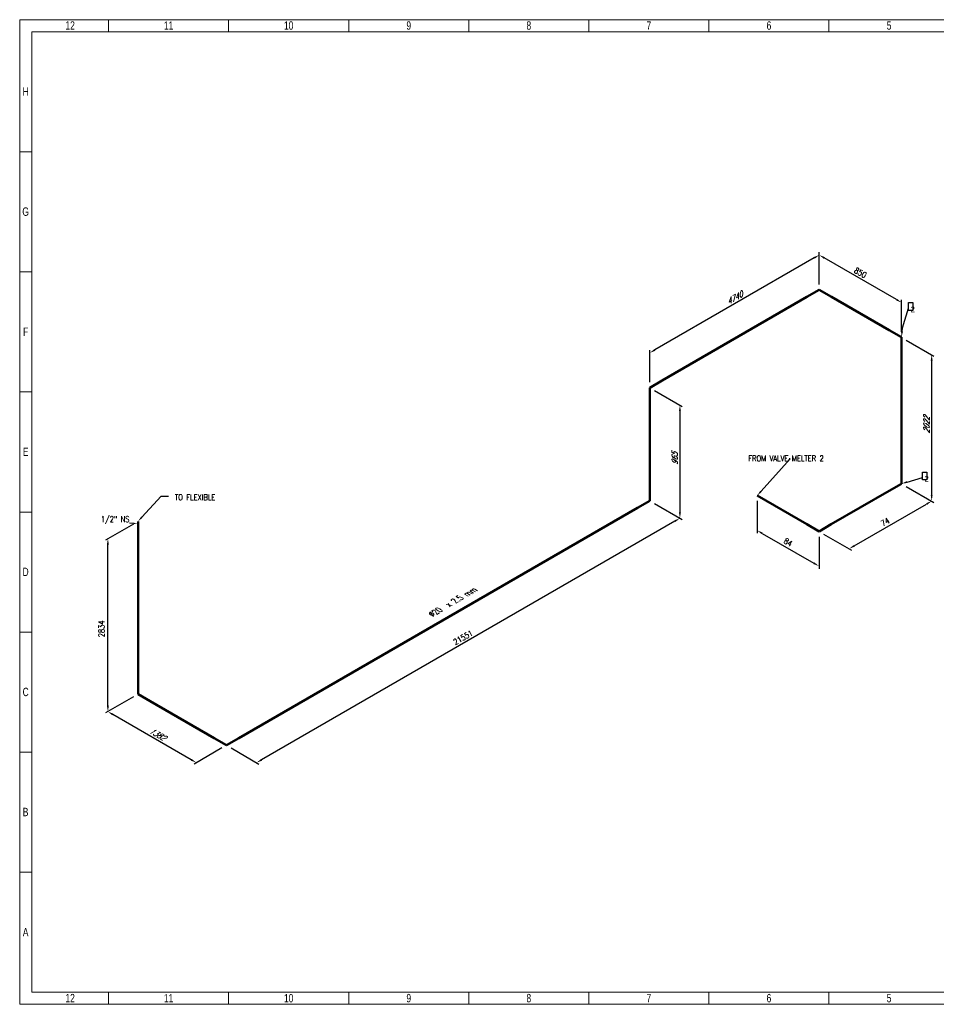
# Model space of a CAD drawing. Header units: millimetres. Extents: x 0 to 594, y 0 to 424.
# Tile 1 of 14: x 0 to 395, y 0 to 424. Entities that reach past the tile are written whole.
import ezdxf
from ezdxf import colors
from ezdxf.entities.mleader import LeaderData, LeaderLine
from ezdxf.enums import TextEntityAlignment as Align
from ezdxf.math import Vec2, Vec3

# ---------------------------------------------------------------- set-up
doc = ezdxf.new("R2018")
doc.units = ezdxf.units.MM
doc.header["$LTSCALE"] = 0.25
doc.set_wipeout_variables(frame=1)
doc.layers.add('Annotation', color=7, linetype='Continuous')
doc.layers.add('Dimension', color=1, linetype='Continuous')
doc.layers.add('Pipe Small Bore', color=30, linetype='Continuous', lineweight=50)
doc.styles.add('AdskIsoAnnotation', font='romans.shx', dxfattribs={"width": 0.8, "height": 1})
doc.styles.add('AdskIsoMetric', font='romans.shx', dxfattribs={"width": 0.8, "height": 2.5})
doc.styles.add('AdskIsoMetric-30', font='romans.shx', dxfattribs={"width": 0.8, "height": 2.5})
doc.styles.add('AdskIsoMetric30', font='romans.shx', dxfattribs={"width": 0.8, "oblique": 30, "height": 2.5})
doc.styles.add('SLDTEXTSTYLE3', font='TXT', dxfattribs={"width": 0.75})
doc.styles.get("Standard").update_dxf_attribs({"font": 'arial.ttf'})
doc.dimstyles.new('AdskIsoMetric', dxfattribs={"dimtxt": 2.5, "dimasz": 2.5, "dimexe": 1, "dimexo": 2, "dimgap": 0.8, "dimtad": 1, "dimdec": 0, "dimrnd": 1, "dimzin": 0, "dimdsep": 46, "dimtxsty": 'AdskIsoMetric', "dimcen": 0, "dimclrt": 7, "dimadec": 0, "dimazin": 0, "dimtfac": 1, "dimtdec": 0, "dimtmove": 1, "dimatfit": 3, "dimfxl": 1, "dimtfill": 1, "dimfrac": 2, "dimtolj": 1, "dimtzin": 0, "dimarcsym": 0})

# ---------------------------------------------------------------- blocks, each defined once
blk = doc.blocks.new('*D18')
at = {"layer": 'Defpoints', "color": 0, "transparency": 16777216}
for p in [(317.8, 219.2), (344.45, 203.81), (344.45, 188.81)]:
    blk.add_point(p, dxfattribs=at)
at = {"layer": 'Dimension', "color": 0, "lineweight": -2, "transparency": 16777216}
for p, q in [((317.8, 216.89), (317.8, 203.04)), ((319.96, 202.95), (342.29, 190.06)), ((344.45, 201.5), (344.45, 187.65))]:
    blk.add_line(p, q, dxfattribs=at)
at = {"layer": 'Dimension', "color": 0, "transparency": 16777216}
for points in [[(320.17, 203.31), (319.76, 202.58), (317.8, 204.2)], [(342.5, 190.42), (342.08, 189.7), (344.45, 188.81)]]:
    blk.add_solid(points, dxfattribs=at)
at = {"layer": 'Dimension', "color": 7, "transparency": 16777216, "insert": (331.13, 199.09), "char_height": 2.5, "attachment_point": 5, "rotation": 330, "style": 'AdskIsoMetric-30', "bg_fill": 3, "box_fill_scale": 1.1, "bg_fill_color": 256, "bg_fill_true_color": 13158600, "bg_fill_transparency": 0}
blk.add_mtext('\\A1;84', dxfattribs=at)
blk = doc.blocks.new('*D19')
at = {"layer": 'Defpoints', "color": 0, "transparency": 16777216}
for p in [(380.01, 224.34), (393, 216.84), (344.45, 203.81)]:
    blk.add_point(p, dxfattribs=at)
at = {"layer": 'Dimension', "color": 0, "lineweight": -2, "transparency": 16777216}
for p, q in [((382.01, 223.18), (394, 216.26)), ((359.61, 197.56), (390.83, 215.59)), ((346.45, 202.65), (358.44, 195.73))]:
    blk.add_line(p, q, dxfattribs=at)
at = {"layer": 'Dimension', "color": 0, "transparency": 16777216}
for points in [[(390.63, 215.95), (391.04, 215.23), (393, 216.84)], [(359.4, 197.92), (359.82, 197.2), (357.44, 196.31)]]:
    blk.add_solid(points, dxfattribs=at)
at = {"layer": 'Dimension', "color": 7, "transparency": 16777216, "insert": (372.98, 207.87), "char_height": 2.5, "attachment_point": 5, "rotation": 30, "style": 'AdskIsoMetric-30', "bg_fill": 3, "box_fill_scale": 1.1, "bg_fill_color": 256, "bg_fill_true_color": 13158600, "bg_fill_transparency": 0}
blk.add_mtext('\\A1;74', dxfattribs=at)
blk = doc.blocks.new('*D20')
at = {"layer": 'Defpoints', "color": 0, "transparency": 16777216}
for p in [(380.01, 287.42), (393, 279.92), (380.01, 224.34)]:
    blk.add_point(p, dxfattribs=at)
at = {"layer": 'Dimension', "color": 0, "lineweight": -2, "transparency": 16777216}
for p, q in [((382.01, 286.26), (394, 279.34)), ((393, 219.34), (393, 277.42)), ((382.01, 223.18), (394, 216.26))]:
    blk.add_line(p, q, dxfattribs=at)
at = {"layer": 'Dimension', "color": 0, "transparency": 16777216}
for points in [[(392.58, 277.42), (393.42, 277.42), (393, 279.92)], [(392.58, 219.34), (393.42, 219.34), (393, 216.84)]]:
    blk.add_solid(points, dxfattribs=at)
at = {"layer": 'Dimension', "color": 7, "transparency": 16777216, "insert": (390.76, 249.67), "char_height": 2.5, "attachment_point": 5, "rotation": 90, "style": 'AdskIsoMetric30', "bg_fill": 3, "box_fill_scale": 1.1, "bg_fill_color": 256, "bg_fill_true_color": 13158600, "bg_fill_transparency": 0}
blk.add_mtext('\\A1;2022', dxfattribs=at)
blk = doc.blocks.new('*D21')
at = {"layer": 'Defpoints', "color": 0, "transparency": 16777216}
for p in [(344.57, 322.88), (344.57, 307.88), (380.01, 287.42)]:
    blk.add_point(p, dxfattribs=at)
at = {"layer": 'Dimension', "color": 0, "lineweight": -2, "transparency": 16777216}
for p, q in [((344.57, 310.19), (344.57, 324.04)), ((377.84, 303.67), (346.73, 321.63)), ((380.01, 289.73), (380.01, 303.57))]:
    blk.add_line(p, q, dxfattribs=at)
at = {"layer": 'Dimension', "color": 0, "transparency": 16777216}
for points in [[(346.94, 321.99), (346.52, 321.27), (344.57, 322.88)], [(378.05, 304.03), (377.64, 303.31), (380.01, 302.42)]]:
    blk.add_solid(points, dxfattribs=at)
at = {"layer": 'Dimension', "color": 7, "transparency": 16777216, "insert": (362.29, 315.24), "char_height": 2.5, "attachment_point": 5, "rotation": 330, "style": 'AdskIsoMetric-30', "bg_fill": 3, "box_fill_scale": 1.1, "bg_fill_color": 256, "bg_fill_true_color": 13158600, "bg_fill_transparency": 0}
blk.add_mtext('\\A1;850', dxfattribs=at)
blk = doc.blocks.new('*D22')
at = {"layer": 'Defpoints', "color": 0, "transparency": 16777216}
for p in [(344.57, 307.88), (271.52, 280.71), (271.52, 265.71)]:
    blk.add_point(p, dxfattribs=at)
at = {"layer": 'Dimension', "color": 0, "lineweight": -2, "transparency": 16777216}
for p, q in [((344.57, 310.19), (344.57, 324.04)), ((342.4, 321.63), (273.69, 281.96)), ((271.52, 268.02), (271.52, 281.86))]:
    blk.add_line(p, q, dxfattribs=at)
at = {"layer": 'Dimension', "color": 0, "transparency": 16777216}
for points in [[(342.19, 321.99), (342.61, 321.27), (344.57, 322.88)], [(273.48, 282.32), (273.9, 281.6), (271.52, 280.71)]]:
    blk.add_solid(points, dxfattribs=at)
at = {"layer": 'Dimension', "color": 7, "transparency": 16777216, "insert": (308.05, 304.38), "char_height": 2.5, "attachment_point": 5, "rotation": 30, "style": 'AdskIsoMetric30', "bg_fill": 3, "box_fill_scale": 1.1, "bg_fill_color": 256, "bg_fill_true_color": 13158600, "bg_fill_transparency": 0}
blk.add_mtext('\\A1;4740', dxfattribs=at)
blk = doc.blocks.new('*D23')
at = {"layer": 'Defpoints', "color": 0, "transparency": 16777216}
for p in [(271.52, 265.71), (271.52, 216.94), (284.51, 209.44)]:
    blk.add_point(p, dxfattribs=at)
at = {"layer": 'Dimension', "color": 0, "lineweight": -2, "transparency": 16777216}
for p, q in [((273.52, 264.55), (285.51, 257.63)), ((284.51, 255.71), (284.51, 211.94)), ((273.52, 215.78), (285.51, 208.86))]:
    blk.add_line(p, q, dxfattribs=at)
at = {"layer": 'Dimension', "color": 0, "transparency": 16777216}
for points in [[(284.1, 255.71), (284.93, 255.71), (284.51, 258.21)], [(284.1, 211.94), (284.93, 211.94), (284.51, 209.44)]]:
    blk.add_solid(points, dxfattribs=at)
at = {"layer": 'Dimension', "color": 7, "transparency": 16777216, "insert": (282.27, 235.12), "char_height": 2.5, "attachment_point": 5, "rotation": 90, "style": 'AdskIsoMetric30', "bg_fill": 3, "box_fill_scale": 1.1, "bg_fill_color": 256, "bg_fill_true_color": 13158600, "bg_fill_transparency": 0}
blk.add_mtext('\\A1;965', dxfattribs=at)
blk = doc.blocks.new('*D24')
at = {"layer": 'Defpoints', "color": 0, "transparency": 16777216}
for p in [(271.52, 216.94), (89.11, 111.62), (102.1, 104.12)]:
    blk.add_point(p, dxfattribs=at)
at = {"layer": 'Dimension', "color": 0, "lineweight": -2, "transparency": 16777216}
for p, q in [((273.52, 215.78), (285.51, 208.86)), ((282.35, 208.19), (104.26, 105.37)), ((91.11, 110.46), (103.1, 103.54))]:
    blk.add_line(p, q, dxfattribs=at)
at = {"layer": 'Dimension', "color": 0, "transparency": 16777216}
for points in [[(282.14, 208.55), (282.56, 207.83), (284.51, 209.44)], [(104.05, 105.73), (104.47, 105.01), (102.1, 104.12)]]:
    blk.add_solid(points, dxfattribs=at)
at = {"layer": 'Dimension', "color": 7, "transparency": 16777216, "insert": (191.07, 158.07), "char_height": 2.5, "attachment_point": 5, "rotation": 30, "style": 'AdskIsoMetric-30', "bg_fill": 3, "box_fill_scale": 1.1, "bg_fill_color": 256, "bg_fill_true_color": 13158600, "bg_fill_transparency": 0}
blk.add_mtext('\\A1;21551', dxfattribs=at)
blk = doc.blocks.new('*D25')
at = {"layer": 'Defpoints', "color": 0, "transparency": 16777216}
for p in [(50.99, 133.63), (38, 126.13), (89.11, 111.62)]:
    blk.add_point(p, dxfattribs=at)
at = {"layer": 'Dimension', "color": 0, "lineweight": -2, "transparency": 16777216}
for p, q in [((48.99, 132.47), (37, 125.55)), ((73.95, 105.37), (40.17, 124.88)), ((87.11, 110.46), (75.12, 103.54))]:
    blk.add_line(p, q, dxfattribs=at)
at = {"layer": 'Dimension', "color": 0, "transparency": 16777216}
for points in [[(40.37, 125.24), (39.96, 124.51), (38, 126.13)], [(74.16, 105.73), (73.74, 105.01), (76.12, 104.12)]]:
    blk.add_solid(points, dxfattribs=at)
at = {"layer": 'Dimension', "color": 7, "transparency": 16777216, "insert": (59.3, 116.42), "char_height": 2.5, "attachment_point": 5, "rotation": 330, "style": 'AdskIsoMetric30', "bg_fill": 3, "box_fill_scale": 1.1, "bg_fill_color": 256, "bg_fill_true_color": 13158600, "bg_fill_transparency": 0}
blk.add_mtext('\\A1;1382', dxfattribs=at)
blk = doc.blocks.new('*D26')
at = {"layer": 'Defpoints', "color": 0, "transparency": 16777216}
for p in [(50.99, 208.12), (38, 200.62), (50.99, 133.63)]:
    blk.add_point(p, dxfattribs=at)
at = {"layer": 'Dimension', "color": 0, "lineweight": -2, "transparency": 16777216}
for p, q in [((48.99, 206.96), (37, 200.04)), ((38, 128.63), (38, 198.12)), ((48.99, 132.47), (37, 125.55))]:
    blk.add_line(p, q, dxfattribs=at)
at = {"layer": 'Dimension', "color": 0, "transparency": 16777216}
for points in [[(37.58, 198.12), (38.42, 198.12), (38, 200.62)], [(37.58, 128.63), (38.42, 128.63), (38, 126.13)]]:
    blk.add_solid(points, dxfattribs=at)
at = {"layer": 'Dimension', "color": 7, "transparency": 16777216, "insert": (35.25, 161.78), "char_height": 2.5, "attachment_point": 5, "rotation": 90, "style": 'AdskIsoMetric-30', "bg_fill": 3, "box_fill_scale": 1.1, "bg_fill_color": 256, "bg_fill_true_color": 13158600, "bg_fill_transparency": 0}
blk.add_mtext('\\A1;2834', dxfattribs=at)
blk = doc.blocks.new('Elbow-1-Iso2DSkew90')
at = {"color": 0, "linetype": 'ByBlock', "lineweight": -2, "extrusion": (-7.8931e-11, -0.816497, -0.57735)}
for p, q in [((0, 0), (-5.3, 3.06)), ((5.3, 3.06), (0, 0)), ((0, 0), (0, 0))]:
    blk.add_line(p, q, dxfattribs=at)
blk = doc.blocks.new('Elbow-2-Iso2DSkew90')
at = {"color": 0, "linetype": 'ByBlock', "lineweight": -2, "extrusion": (0.707107, 0.408248, -0.57735)}
for p, q in [((0, 0), (0, 6.12)), ((0, 0), (0, 0)), ((5.3, -3.06), (0, 0))]:
    blk.add_line(p, q, dxfattribs=at)
blk = doc.blocks.new('Elbow-1-Iso2DSkew180')
at = {"color": 0, "linetype": 'ByBlock', "lineweight": -2, "extrusion": (-0.707107, 0.408248, -0.57735)}
for p, q in [((0, 6.12), (0, 0)), ((0, 0), (-5.3, -3.06)), ((0, 0), (0, 0))]:
    blk.add_line(p, q, dxfattribs=at)
blk = doc.blocks.new('Elbow-3-Iso2DSkew90')
at = {"color": 0, "linetype": 'ByBlock', "lineweight": -2, "extrusion": (0.707107, -0.408248, 0.57735)}
for p, q in [((5.3, 3.06), (0, 0)), ((0, 0), (0, -6.12)), ((0, 0), (0, 0))]:
    blk.add_line(p, q, dxfattribs=at)
blk = doc.blocks.new('Elbow-4-Iso2DSkew90')
at = {"color": 0, "linetype": 'ByBlock', "lineweight": -2, "extrusion": (0, 0.816497, 0.57735)}
for p, q in [((-5.3, 3.06), (0, 0)), ((0, 0), (5.3, 3.06)), ((0, 0), (0, 0))]:
    blk.add_line(p, q, dxfattribs=at)
blk = doc.blocks.new('Elbow-5-Iso2DSkew90')
at = {"color": 0, "linetype": 'ByBlock', "lineweight": -2, "extrusion": (0.707107, -0.408248, 0.57735)}
for p, q in [((0, 0), (0, 6.12)), ((0, 0), (0, 0)), ((-5.3, -3.06), (0, 0))]:
    blk.add_line(p, q, dxfattribs=at)
blk = doc.blocks.new('Elbow-6-Iso2DSkew90')
at = {"color": 0, "linetype": 'ByBlock', "lineweight": -2, "extrusion": (0, 0.816497, 0.57735)}
for p, q in [((0, 0), (-5.3, -3.06)), ((0, 0), (0, 0)), ((5.3, -3.06), (0, 0))]:
    blk.add_line(p, q, dxfattribs=at)
blk = doc.blocks.new('Elbow-1-Iso2DSkew0')
at = {"color": 0, "linetype": 'ByBlock', "lineweight": -2, "extrusion": (-0.707107, -0.408248, 0.57735)}
for p, q in [((0, 0), (-5.3, 3.06)), ((0, 0), (0, 0)), ((0, -6.12), (0, 0))]:
    blk.add_line(p, q, dxfattribs=at)
blk = doc.blocks.new('AnnoRect')
at = {"color": 0, "linetype": 'ByBlock', "lineweight": -2}
blk.add_wipeout([(-0.81, -0.6), (-0.81, 0.6), (0.81, 0.6), (0.81, -0.6)], dxfattribs=at)
blk.add_lwpolyline([(-0.81, -0.6), (-0.81, 0.6), (0.81, 0.6), (0.81, -0.6)], close=True, dxfattribs=at)
at = {"color": 0, "linetype": 'ByBlock', "lineweight": -2, "width": 0.8, "flags": 106}
blk.add_attdef('XX', text='', height=1, dxfattribs=at).set_placement((0, 0), align=Align.MIDDLE_CENTER)
blk = doc.blocks.new('cajetin')
at = {"color": 7, "linetype": 'Continuous', "lineweight": 18}
for p, q in [((0, 0), (0, 615)), ((0, 615), (861, 615)), ((55.5, 607.5), (55.5, 615)), ((130.5, 607.5), (130.5, 615)), ((205.5, 607.5), (205.5, 615)), ((280.5, 607.5), (280.5, 615)), ((355.5, 607.5), (355.5, 615)), ((430.5, 607.5), (430.5, 615)), ((505.5, 607.5), (505.5, 615)), ((7.5, 7.5), (7.5, 607.5)), ((7.5, 607.5), (853.5, 607.5)), ((430.5, 607.5), (430.5, 607.5)), ((7.5, 532.5), (0, 532.5)), ((7.5, 457.5), (0, 457.5)), ((7.5, 382.5), (0, 382.5)), ((7.5, 307.5), (0, 307.5)), ((7.5, 307.5), (7.5, 307.5)), ((7.5, 232.5), (0, 232.5)), ((7.5, 157.5), (0, 157.5)), ((7.5, 82.5), (0, 82.5)), ((853.5, 7.5), (7.5, 7.5)), ((55.5, 7.5), (55.5, 0)), ((130.5, 7.5), (130.5, 0)), ((205.5, 7.5), (205.5, 0)), ((280.5, 7.5), (280.5, 0)), ((355.5, 7.5), (355.5, 0)), ((430.5, 7.5), (430.5, 7.5)), ((430.5, 7.5), (430.5, 0)), ((505.5, 7.5), (505.5, 0)), ((861, 0), (0, 0))]:
    blk.add_line(p, q, dxfattribs=at)
at = {"color": 7, "linetype": 'Continuous', "lineweight": 0, "char_height": 5.25, "attachment_point": 2, "style": 'SLDTEXTSTYLE3'}
for s, insert in [('12', (31.51, 613.99)), ('11', (93.01, 613.99)), ('10', (168.01, 613.99)), ('9', (243.01, 613.99)), ('8', (318.01, 613.99)), ('7', (393.01, 613.99)), ('6', (468.01, 613.99)), ('5', (543.01, 613.99)), ('H', (3.75, 572.74)), ('G', (3.68, 497.74)), ('F', (3.71, 422.74)), ('E', (3.74, 347.74)), ('D', (3.68, 272.74)), ('C', (3.73, 197.74)), ('B', (3.69, 122.74)), ('A', (3.7, 47.74)), ('12', (31.51, 6.49)), ('11', (93.01, 6.49)), ('10', (168.01, 6.49)), ('9', (243.01, 6.49)), ('8', (318.01, 6.49)), ('7', (393.01, 6.49)), ('6', (468.01, 6.49)), ('5', (543.01, 6.49))]:
    blk.add_mtext(s, dxfattribs=dict(at, insert=insert))

msp = doc.modelspace()

# ---------------------------------------------------------------- texts
at = {"layer": 'Annotation', "char_height": 2.5, "attachment_point": 7, "style": 'AdskIsoAnnotation', "bg_fill": 3, "box_fill_scale": 1, "bg_fill_color": 256, "bg_fill_true_color": 13158600, "bg_fill_transparency": 0}
for s, insert in [('FROM VALVE MELTER 2', (314, 234)), ('TO FLEXIBLE', (66.8823, 217.2471))]:
    msp.add_mtext(s, dxfattribs=dict(at, insert=insert))

# ---------------------------------------------------------------- dimensions: what is measured, and where the dimension line sits
at = {"layer": 'Dimension'}
dim = msp.add_linear_dim(base=(344.4519, 188.8074), p1=(317.7988, 219.1956), p2=(344.4519, 203.8074), angle=330, text='84', dimstyle='AdskIsoMetric', override={"dimtad": 0, "dimlfac": 2.736504, "dimtxsty": 'AdskIsoMetric-30', "dimse1": 0, "dimse2": 0, "dimsd1": 0, "dimsd2": 0, "dimtmove": 1}, dxfattribs=at)
dim.commit()
dim.dimension.update_dxf_attribs({"geometry": '*D18', "text_midpoint": (331.1254, 199.0879), "dimtype": 160})

# ---------------------------------------------------------------- leaders
at = {"layer": 'Annotation'}
ml = msp.add_multileader_mtext('Standard', dxfattribs=at)
ml.set_content('')
ml.set_leader_properties()
ml.build(insert=Vec2(0, 0))
ml.multileader.update_dxf_attribs({"dogleg_length": 0, "arrow_head_size": 2.5})
ctx = ml.context
ctx.base_point, ctx.arrow_head_size = Vec3(383, 300), 2.5
notes = []
notes.append((ctx, [(0, (1, 1, 0), (383, 300), (-1, 0), 0, [(0, [(380.0097, 287.419), (380.3655, 291.4859)], 0, [])])]))
ctx.mtext, ml.multileader.dxf.content_type = None, 0
ml = msp.add_multileader_mtext('Standard', dxfattribs=at)
ml.set_content('')
ml.set_leader_properties()
ml.build(insert=Vec2(0, 0))
ml.multileader.update_dxf_attribs({"dogleg_length": 0, "arrow_head_size": 2.5})
ctx = ml.context
ctx.base_point, ctx.arrow_head_size = Vec3(389, 227), 2.5
notes.append((ctx, [(0, (1, 1, 0), (389, 227), (-1, 0), 0, [(0, [(380.0097, 224.3367)], 0, [])])]))
ctx.mtext, ml.multileader.dxf.content_type = None, 0
ml = msp.add_multileader_mtext('Standard', dxfattribs=at)
ml.set_content('')
ml.set_leader_properties()
ml.build(insert=Vec2(0, 0))
ml.multileader.update_dxf_attribs({"dogleg_length": 3.0619, "arrow_head_size": 2.5})
ctx = ml.context
ctx.base_point, ctx.arrow_head_size = Vec3(57.9381, 219), 2.5
notes.append((ctx, [(0, (1, 1, 0), (61, 219), (1, 0), 3.0619, [(0, [(50.9903, 208.118)], 0, [])])]))
ctx.mtext, ml.multileader.dxf.content_type = None, 0
ml = msp.add_multileader_mtext('Standard', dxfattribs=at)
ml.set_content('')
ml.set_leader_properties()
ml.build(insert=Vec2(0, 0))
ml.multileader.update_dxf_attribs({"dogleg_length": 0, "arrow_head_size": 1.6323})
ctx = ml.context
ctx.base_point, ctx.arrow_head_size = Vec3(47.381, 207.3613), 1.6323
notes.append((ctx, [(0, (1, 1, 0), (47.381, 207.3613), (-1, 0), 0, [(0, [(50.9903, 207)], 0, [])])]))
ctx.mtext, ml.multileader.dxf.content_type = None, 0
for ctx, leaders in notes:
    for number, flags, end, landing, length, lines in leaders:
        leader = LeaderData()
        leader.index, (leader.has_last_leader_line, leader.has_dogleg_vector, leader.attachment_direction) = number, flags
        leader.last_leader_point, leader.dogleg_vector, leader.dogleg_length = Vec3(end), Vec3(landing), length
        for number, points, colour, breaks in lines:
            line = LeaderLine()
            line.index, line.vertices, line.color, line.breaks = number, Vec3.list(points), colors.encode_raw_color(colour), breaks
            leader.lines.append(line)
        ctx.leaders.append(leader)

# ---------------------------------------------------------------- next in the draw order: linework, layer by layer
at = {"layer": 'Pipe Small Bore'}
msp.add_lwpolyline([(317.7988, 219.1956), (339.1486, 206.8693)], dxfattribs=at)

# ---------------------------------------------------------------- next in the draw order: block references
at = {"layer": 'Annotation'}
ref = msp.add_blockref('AnnoRect', (383.9375, 300.6875), dxfattribs=dict(at, xscale=1.158088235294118, yscale=2.8125, zscale=2.5))
lines = msp.add_mtext('2', dxfattribs={"layer": '0', "color": 0, "linetype": 'ByBlock', "lineweight": -2, "insert": (383.9375, 300.6875), "char_height": 2.5, "attachment_point": 1})
ref.add_attrib('XX', '', (383.9375, 300.6875), dxfattribs={"flags": 104}).embed_mtext(lines)

# ---------------------------------------------------------------- next in the draw order: dimensions: what is measured, and where the dimension line sits
at = {"layer": 'Dimension'}
dim = msp.add_linear_dim(base=(393, 216.8367), p1=(344.4519, 203.8074), p2=(380.0097, 224.3367), angle=30, text='74', dimstyle='AdskIsoMetric', override={"dimtad": 0, "dimlfac": 1.797295, "dimtxsty": 'AdskIsoMetric-30', "dimse1": 0, "dimse2": 0, "dimsd1": 0, "dimsd2": 0, "dimtmove": 1}, dxfattribs=at)
dim.commit()
dim.dimension.update_dxf_attribs({"geometry": '*D19', "text_midpoint": (372.9813, 207.8652), "dimtype": 160})

# ---------------------------------------------------------------- next in the draw order: leaders
at = {"layer": 'Annotation'}
ml = msp.add_multileader_mtext('Standard', dxfattribs=at)
ml.set_content('')
ml.set_leader_properties()
ml.build(insert=Vec2(0, 0))
ml.multileader.update_dxf_attribs({"dogleg_length": 0.4707, "arrow_head_size": 2.5})
ctx = ml.context
ctx.base_point, ctx.arrow_head_size = Vec3(331.5293, 235), 2.5
notes = []
notes.append((ctx, [(0, (1, 1, 0), (332, 235), (-1, 0), 0.4707, [(0, [(317.7988, 219.1956)], 0, [])])]))
ctx.mtext, ml.multileader.dxf.content_type = None, 0
for ctx, leaders in notes:
    for number, flags, end, landing, length, lines in leaders:
        leader = LeaderData()
        leader.index, (leader.has_last_leader_line, leader.has_dogleg_vector, leader.attachment_direction) = number, flags
        leader.last_leader_point, leader.dogleg_vector, leader.dogleg_length = Vec3(end), Vec3(landing), length
        for number, points, colour, breaks in lines:
            line = LeaderLine()
            line.index, line.vertices, line.color, line.breaks = number, Vec3.list(points), colors.encode_raw_color(colour), breaks
            leader.lines.append(line)
        ctx.leaders.append(leader)

# ---------------------------------------------------------------- next in the draw order: linework, layer by layer
at = {"layer": 'Pipe Small Bore'}
msp.add_lwpolyline([(349.7552, 206.8693), (374.7064, 221.2748)], dxfattribs=at)

# ---------------------------------------------------------------- next in the draw order: block references
msp.add_blockref('Elbow-4-Iso2DSkew90', (344.4519, 203.8074), dxfattribs=at)

# ---------------------------------------------------------------- next in the draw order: dimensions: what is measured, and where the dimension line sits
at = {"layer": 'Dimension'}
dim = msp.add_linear_dim(base=(393, 279.919), p1=(380.0097, 224.3367), p2=(380.0097, 287.419), angle=90, text='2022', dimstyle='AdskIsoMetric', override={"dimtad": 0, "dimlfac": 32.048109, "dimtxsty": 'AdskIsoMetric30', "dimse1": 0, "dimse2": 0, "dimsd1": 0, "dimsd2": 0, "dimtmove": 1}, dxfattribs=at)
dim.commit()
dim.dimension.update_dxf_attribs({"geometry": '*D20', "text_midpoint": (390.7602, 249.671), "dimtype": 160})

# ---------------------------------------------------------------- next in the draw order: linework, layer by layer
at = {"layer": 'Pipe Small Bore'}
msp.add_lwpolyline([(380.0097, 230.4604), (380.0097, 281.2953)], dxfattribs=at)

# ---------------------------------------------------------------- next in the draw order: block references
at = {"layer": 'Annotation'}
ref = msp.add_blockref('AnnoRect', (389.9375, 227.6875), dxfattribs=dict(at, xscale=1.158088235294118, yscale=2.8125, zscale=2.5))
lines = msp.add_mtext('2', dxfattribs={"layer": '0', "color": 0, "linetype": 'ByBlock', "lineweight": -2, "insert": (389.9375, 227.6875), "char_height": 2.5, "attachment_point": 1})
ref.add_attrib('XX', '', (389.9375, 227.6875), dxfattribs={"flags": 104}).embed_mtext(lines)
at = {"layer": 'Pipe Small Bore'}
msp.add_blockref('Elbow-5-Iso2DSkew90', (380.0097, 224.3367), dxfattribs=at)

# ---------------------------------------------------------------- next in the draw order: dimensions: what is measured, and where the dimension line sits
at = {"layer": 'Dimension'}
dim = msp.add_linear_dim(base=(344.5682, 322.8811), p1=(380.0097, 287.419), p2=(344.5682, 307.8811), angle=150, text='850', dimstyle='AdskIsoMetric', override={"dimtad": 0, "dimlfac": 20.782131, "dimtxsty": 'AdskIsoMetric-30', "dimse1": 0, "dimse2": 0, "dimsd1": 0, "dimsd2": 0, "dimtmove": 1}, dxfattribs=at)
dim.commit()
dim.dimension.update_dxf_attribs({"geometry": '*D21', "text_midpoint": (362.289, 315.2364), "dimtype": 160})

# ---------------------------------------------------------------- next in the draw order: linework, layer by layer
at = {"layer": 'Pipe Small Bore'}
msp.add_lwpolyline([(374.7064, 290.4808), (349.8715, 304.8192)], dxfattribs=at)

# ---------------------------------------------------------------- next in the draw order: block references
msp.add_blockref('Elbow-1-Iso2DSkew0', (380.0097, 287.419), dxfattribs=at)

# ---------------------------------------------------------------- next in the draw order: dimensions: what is measured, and where the dimension line sits
at = {"layer": 'Dimension'}
dim = msp.add_linear_dim(base=(271.5226, 280.7082), p1=(344.5682, 307.8811), p2=(271.5226, 265.7082), angle=210, text='4740', dimstyle='AdskIsoMetric', override={"dimtad": 0, "dimlfac": 56.19256, "dimtxsty": 'AdskIsoMetric30', "dimse1": 0, "dimse2": 0, "dimsd1": 0, "dimsd2": 0, "dimtmove": 1}, dxfattribs=at)
dim.commit()
dim.dimension.update_dxf_attribs({"geometry": '*D22', "text_midpoint": (308.0454, 304.381), "dimtype": 160})

# ---------------------------------------------------------------- next in the draw order: linework, layer by layer
at = {"layer": 'Pipe Small Bore'}
msp.add_lwpolyline([(339.2649, 304.8192), (276.8259, 268.77)], dxfattribs=at)

# ---------------------------------------------------------------- next in the draw order: block references
msp.add_blockref('Elbow-6-Iso2DSkew90', (344.5682, 307.8811), dxfattribs=at)

# ---------------------------------------------------------------- next in the draw order: dimensions: what is measured, and where the dimension line sits
at = {"layer": 'Dimension'}
dim = msp.add_linear_dim(base=(284.513, 209.4364), p1=(271.5226, 265.7082), p2=(271.5226, 216.9364), angle=270, text='965', dimstyle='AdskIsoMetric', override={"dimtad": 0, "dimlfac": 19.78605, "dimtxsty": 'AdskIsoMetric30', "dimse1": 0, "dimse2": 0, "dimsd1": 0, "dimsd2": 0, "dimtmove": 1}, dxfattribs=at)
dim.commit()
dim.dimension.update_dxf_attribs({"geometry": '*D23', "text_midpoint": (282.2731, 235.1155), "dimtype": 160})

# ---------------------------------------------------------------- next in the draw order: linework, layer by layer
at = {"layer": 'Pipe Small Bore'}
msp.add_lwpolyline([(271.5226, 259.5845), (271.5226, 223.0602)], dxfattribs=at)

# ---------------------------------------------------------------- next in the draw order: block references
msp.add_blockref('Elbow-3-Iso2DSkew90', (271.5226, 265.7082), dxfattribs=at)

# ---------------------------------------------------------------- next in the draw order: dimensions: what is measured, and where the dimension line sits
at = {"layer": 'Dimension'}
dim = msp.add_linear_dim(base=(102.0977, 104.1189), p1=(271.5226, 216.9364), p2=(89.1073, 111.6189), angle=210, text='21551', dimstyle='AdskIsoMetric', override={"dimtad": 0, "dimlfac": 102.315537, "dimtxsty": 'AdskIsoMetric-30', "dimse1": 0, "dimse2": 0, "dimsd1": 0, "dimsd2": 0, "dimtmove": 1}, dxfattribs=at)
dim.commit()
dim.dimension.update_dxf_attribs({"geometry": '*D24', "text_midpoint": (191.0655, 158.0709), "dimtype": 160})

# ---------------------------------------------------------------- next in the draw order: linework, layer by layer
at = {"layer": 'Pipe Small Bore'}
msp.add_lwpolyline([(266.2193, 213.8746), (94.4106, 114.6808)], dxfattribs=at)

# ---------------------------------------------------------------- next in the draw order: block references
msp.add_blockref('Elbow-1-Iso2DSkew180', (271.5226, 216.9364), dxfattribs=at)

# ---------------------------------------------------------------- next in the draw order: dimensions: what is measured, and where the dimension line sits
at = {"layer": 'Dimension'}
dim = msp.add_linear_dim(base=(38, 126.1257), p1=(89.1073, 111.6189), p2=(50.9903, 133.6257), angle=150, text='1382', dimstyle='AdskIsoMetric', override={"dimtad": 0, "dimlfac": 31.393501, "dimtxsty": 'AdskIsoMetric30', "dimse1": 0, "dimse2": 0, "dimsd1": 0, "dimsd2": 0, "dimtmove": 1}, dxfattribs=at)
dim.commit()
dim.dimension.update_dxf_attribs({"geometry": '*D25', "text_midpoint": (59.2983, 116.4155), "dimtype": 160})

# ---------------------------------------------------------------- next in the draw order: linework, layer by layer
at = {"layer": 'Pipe Small Bore'}
msp.add_lwpolyline([(83.804, 114.6808), (56.2936, 130.5639)], dxfattribs=at)

# ---------------------------------------------------------------- next in the draw order: block references
msp.add_blockref('Elbow-1-Iso2DSkew90', (89.1073, 111.6189), dxfattribs=at)

# ---------------------------------------------------------------- next in the draw order: texts
at = {"layer": 'Annotation', "insert": (178, 167), "char_height": 2.5, "width": 46.996312, "attachment_point": 7, "rotation": 30, "style": 'AdskIsoAnnotation', "bg_fill": 3, "box_fill_scale": 1, "bg_fill_color": 256, "bg_fill_true_color": 13158600, "bg_fill_transparency": 0}
msp.add_mtext('{\\Q-30;Ø20  x 2.5 mm}', dxfattribs=at)

# ---------------------------------------------------------------- next in the draw order: dimensions: what is measured, and where the dimension line sits
at = {"layer": 'Dimension'}
dim = msp.add_linear_dim(base=(38, 200.618), p1=(50.9903, 133.6257), p2=(50.9903, 208.118), angle=90, text='2834', dimstyle='AdskIsoMetric', override={"dimtad": 0, "dimlfac": 38.046042, "dimtxsty": 'AdskIsoMetric-30', "dimse1": 0, "dimse2": 0, "dimsd1": 0, "dimsd2": 0, "dimtmove": 1}, dxfattribs=at)
dim.commit()
dim.dimension.update_dxf_attribs({"geometry": '*D26', "text_midpoint": (35.2503, 161.7843), "dimtype": 160})

# ---------------------------------------------------------------- next in the draw order: linework, layer by layer
at = {"layer": 'Pipe Small Bore'}
msp.add_lwpolyline([(50.9903, 139.7495), (50.9903, 208.118)], dxfattribs=at)

# ---------------------------------------------------------------- next in the draw order: block references
msp.add_blockref('Elbow-2-Iso2DSkew90', (50.9903, 133.6257), dxfattribs=at)

# ---------------------------------------------------------------- next in the draw order: texts
at = {"layer": 'Annotation', "insert": (35, 207), "char_height": 2.5, "attachment_point": 7, "style": 'AdskIsoAnnotation', "bg_fill": 3, "box_fill_scale": 1, "bg_fill_color": 256, "bg_fill_true_color": 13158600, "bg_fill_transparency": 0}
msp.add_mtext('{\\Q0;1/2" NS}', dxfattribs=at)

# ---------------------------------------------------------------- next in the draw order: block references
at = {"xscale": 0.689895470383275, "yscale": 0.689895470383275, "zscale": 0.689895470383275}
msp.add_blockref('cajetin', (0, 0), dxfattribs=at)

doc.saveas('drawing.dxf')
